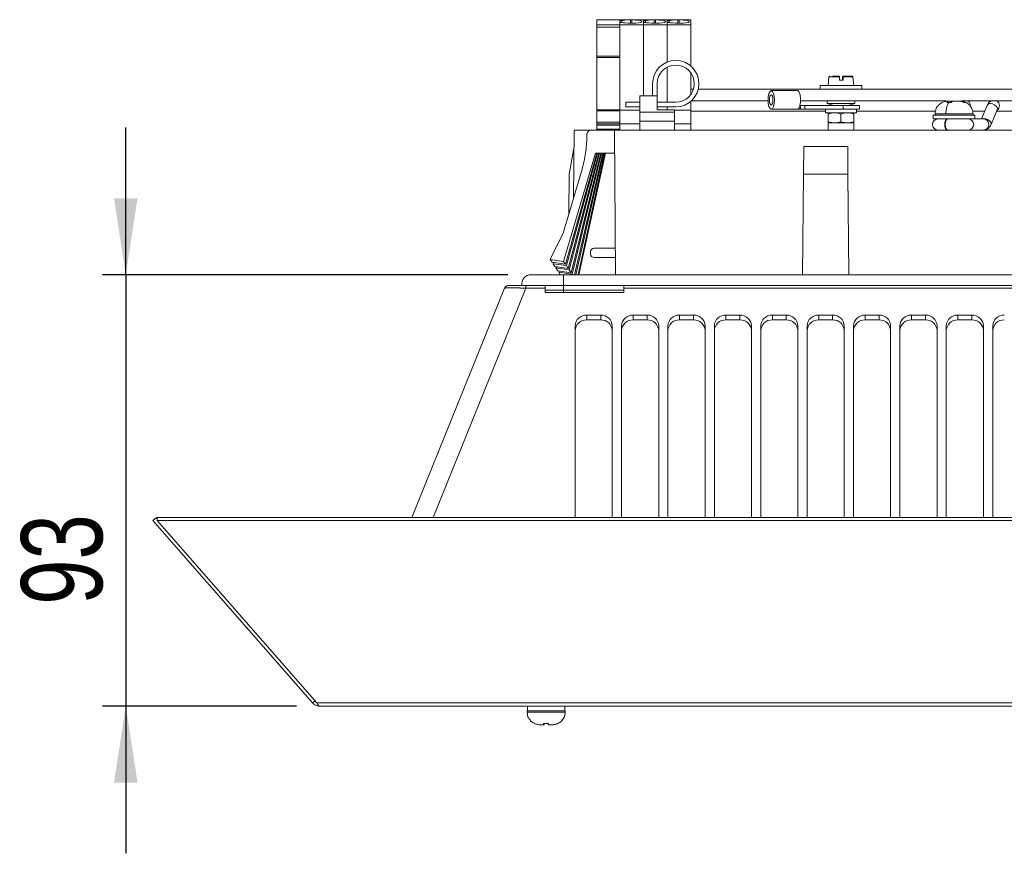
# Model space of a CAD drawing. Header units: millimetres. Extents: x 27 to 1405, y 76 to 1009.
# Tile 1 of 34: x 27 to 239, y 76 to 255. Entities that reach past the tile are written whole.
import ezdxf

# ---------------------------------------------------------------- set-up
doc = ezdxf.new("R2010")
doc.units = ezdxf.units.MM
doc.header["$LTSCALE"] = 5
doc.header["$PDSIZE"] = -1
doc.layers.add('AA', color=7, linetype='Continuous')
doc.styles.add('SLDTEXTSTYLE1', font='TXT', dxfattribs={"width": 0.75})
doc.dimstyles.new('SLDDIMSTYLE3', dxfattribs={"dimtxt": 17.5, "dimasz": 16.51, "dimexe": 0, "dimexo": 0.0625, "dimgap": 4.375, "dimtad": 1, "dimrnd": 1e-09, "dimzin": 12, "dimdsep": 46, "dimtxsty": 'SLDTEXTSTYLE1', "dimsah": 1, "dimcen": 0.09, "dimadec": 0, "dimazin": 3, "dimtfac": 1, "dimtmove": 0, "dimatfit": 0, "dimfxl": 1, "dimfrac": 2, "dimtolj": 1, "dimtzin": 12, "dimarcsym": 0})

# ---------------------------------------------------------------- blocks, each defined once
blk = doc.blocks.new('*D33')
at = {"layer": 'AA', "color": 7}
for p, q in [((49.56, 200.49), (49.56, 232.24)), ((131.93, 200.49), (44.56, 200.49)), ((49.56, 200.49), (49.56, 107.49)), ((86.33, 107.49), (44.56, 107.49)), ((49.56, 107.49), (49.56, 75.74))]:
    blk.add_line(p, q, dxfattribs=at)
for points in [[(49.56, 200.49), (52.1, 217), (47.02, 217)], [(49.56, 107.49), (47.02, 90.98), (52.1, 90.98)]]:
    blk.add_solid(points, dxfattribs=at)
at = {"layer": 'AA', "color": 7, "insert": (27.01, 129.33, 0.1), "char_height": 17.5, "attachment_point": 1, "rotation": 90, "style": 'SLDTEXTSTYLE1'}
blk.add_mtext('93', dxfattribs=at)

msp = doc.modelspace()

# ---------------------------------------------------------------- linework, layer by layer
at = {"color": 7, "linetype": 'Continuous', "lineweight": 15}
for p, q in [((156.075, 255.49), (151.075, 255.49)), ((151.075, 255.49), (151.075, 255.482)), ((151.075, 255.482), (156.075, 255.482)), ((151.075, 255.482), (151.075, 254.391)), ((156.075, 255.49), (161.175, 255.49)), ((156.075, 255.49), (156.075, 255.276)), ((156.075, 255.482), (156.075, 254.391)), ((156.075, 255.276), (156.455, 255.276)), ((156.455, 254.896), (156.075, 254.896)), ((156.075, 254.896), (156.075, 254.363)), ((156.455, 254.896), (156.455, 255.276)), ((158.375, 255.434), (158.675, 255.434)), ((158.375, 254.738), (158.675, 254.738)), ((160.775, 255.004), (160.775, 255.168)), ((161.175, 255.49), (166.275, 255.49)), ((161.175, 255.49), (161.175, 255.276)), ((161.175, 254.363), (161.175, 255.49)), ((161.175, 255.276), (161.555, 255.276)), ((161.555, 254.896), (161.175, 254.896)), ((161.175, 254.896), (161.175, 254.363)), ((161.555, 254.896), (161.555, 255.276)), ((163.475, 255.434), (163.775, 255.434)), ((163.475, 254.738), (163.775, 254.738)), ((165.875, 255.004), (165.875, 255.168)), ((166.275, 254.363), (166.275, 255.49)), ((166.275, 255.49), (166.275, 255.276)), ((166.275, 255.49), (171.375, 255.49)), ((166.275, 255.276), (166.655, 255.276)), ((166.275, 254.896), (166.275, 254.363)), ((166.655, 254.896), (166.275, 254.896)), ((166.655, 254.896), (166.655, 255.276)), ((168.575, 255.434), (168.875, 255.434)), ((168.575, 254.738), (168.875, 254.738)), ((170.975, 255.004), (170.975, 255.168)), ((171.375, 254.363), (171.375, 255.49)), ((151.075, 254.391), (151.075, 253.893)), ((156.075, 254.391), (151.075, 254.391)), ((151.075, 253.893), (156.075, 253.893)), ((151.075, 253.893), (151.075, 247.593)), ((156.075, 254.363), (161.175, 254.363)), ((156.075, 254.363), (156.075, 235.945)), ((161.175, 254.363), (166.275, 254.363)), ((161.175, 254.363), (161.175, 239.064)), ((166.275, 246.344), (166.275, 254.363)), ((166.275, 254.363), (171.375, 254.363)), ((171.375, 245.47), (171.375, 254.363)), ((156.075, 247.593), (151.075, 247.593)), ((151.075, 247.593), (151.075, 247.343)), ((151.075, 247.343), (156.075, 247.343)), ((151.075, 247.343), (151.075, 236.056)), ((156.075, 247.343), (156.075, 236.056)), ((166.275, 237.69), (166.275, 245.248)), ((171.375, 239.39), (171.375, 243.99)), ((201.135, 243.198), (200.968, 241.289)), ((203.38, 242.439), (204.18, 242.439)), ((204.056, 242.439), (204.057, 243.198)), ((204.178, 243.198), (204.18, 242.439)), ((206.468, 241.289), (206.301, 243.198)), ((163.103, 241.69), (163.103, 239.064)), ((164.103, 239.064), (164.103, 241.69)), ((171.918, 240.489), (171.375, 240.489)), ((425.425, 240.489), (172.956, 240.489)), ((194.324, 240.189), (188.688, 240.189)), ((199.218, 241.289), (199.218, 240.489)), ((208.218, 241.289), (199.218, 241.289)), ((208.218, 240.489), (208.218, 241.289)), ((164.103, 239.064), (160.353, 239.064)), ((160.353, 235.564), (160.353, 239.064)), ((164.103, 239.064), (164.103, 236.064)), ((171.375, 235.945), (171.375, 237.91)), ((171.465, 237.989), (188.006, 237.989)), ((195.007, 237.989), (226.41, 237.989)), ((200.718, 237.989), (200.718, 237.389)), ((206.718, 237.389), (206.718, 237.989)), ((227.412, 237.94), (227.142, 237.94)), ((227.412, 237.94), (227.412, 237.621)), ((227.846, 237.94), (227.412, 237.94)), ((227.846, 237.94), (227.846, 237.902)), ((228.117, 237.94), (227.846, 237.94)), ((229.339, 237.94), (228.766, 237.94)), ((230.752, 237.989), (236.003, 237.989)), ((237.05, 237.989), (411.022, 237.989)), ((156.075, 236.056), (151.075, 236.056)), ((151.075, 236.056), (151.075, 235.845)), ((151.075, 235.845), (156.075, 235.845)), ((151.075, 235.845), (151.075, 233.389)), ((156.075, 235.945), (160.353, 235.945)), ((156.075, 235.85), (156.075, 235.945)), ((156.075, 235.845), (156.075, 233.389)), ((157.353, 236.69), (157.353, 237.69)), ((160.353, 237.69), (157.353, 237.69)), ((157.353, 236.69), (160.353, 236.69)), ((164.103, 237.69), (168.103, 237.69)), ((168.103, 236.69), (164.103, 236.69)), ((167.853, 236.064), (164.103, 236.064)), ((166.275, 236.064), (166.275, 236.69)), ((167.853, 236.064), (167.853, 235.564)), ((167.853, 235.945), (171.375, 235.945)), ((171.375, 233), (171.375, 235.945)), ((171.375, 235.78), (200.368, 235.78)), ((188.688, 236.189), (194.324, 236.189)), ((194.324, 236.189), (195.01, 236.189)), ((195.01, 236.989), (194.873, 236.989)), ((195.01, 236.189), (195.01, 236.989)), ((195.01, 236.989), (195.949, 236.989)), ((195.949, 236.189), (195.01, 236.189)), ((195.949, 236.189), (195.949, 236.989)), ((195.949, 236.989), (204.196, 236.989)), ((204.196, 236.189), (195.949, 236.189)), ((200.368, 236.189), (200.368, 235.389)), ((200.718, 237.389), (202.168, 236.989)), ((203.718, 237.389), (200.718, 237.389)), ((206.718, 237.389), (203.718, 237.389)), ((204.196, 236.989), (204.196, 236.189)), ((204.196, 236.989), (207.718, 236.989)), ((204.196, 236.189), (207.718, 236.189)), ((205.268, 236.989), (206.718, 237.389)), ((207.068, 236.189), (207.068, 235.389)), ((207.068, 235.78), (224.091, 235.78)), ((207.718, 236.189), (207.718, 236.989)), ((232.104, 235.78), (234.689, 235.78)), ((235.208, 237.008), (233.975, 234.09)), ((236.061, 232.862), (237.418, 236.074)), ((237.294, 235.78), (289.749, 235.78)), ((167.853, 235.564), (160.353, 235.564)), ((160.353, 233.585), (160.353, 235.564)), ((160.353, 233.585), (167.853, 233.585)), ((160.353, 233.585), (160.353, 231.69)), ((167.853, 233.585), (167.853, 235.564)), ((167.853, 231.69), (167.853, 233.585)), ((200.368, 235.389), (207.068, 235.389)), ((200.968, 233.485), (200.968, 235.144)), ((203.718, 235.144), (203.718, 233.485)), ((206.468, 233.485), (206.468, 235.144)), ((223.589, 234.89), (223.589, 234.09)), ((232.589, 234.89), (223.589, 234.89)), ((223.589, 234.09), (232.589, 234.09)), ((223.989, 235.19), (223.989, 234.89)), ((232.189, 234.89), (232.189, 235.19)), ((232.589, 234.09), (232.589, 234.89)), ((234.508, 234.09), (232.589, 234.09)), ((146.218, 231.69), (146.09, 217.085)), ((146.218, 231.69), (149.93, 231.69)), ((149.93, 231.69), (154.882, 231.69)), ((156.075, 233.389), (151.075, 233.389)), ((151.075, 232.998), (151.075, 233.389)), ((156.075, 233.001), (151.075, 233.001)), ((151.075, 233.001), (151.075, 232.78)), ((151.075, 232.78), (156.075, 232.78)), ((151.075, 231.911), (151.075, 232.78)), ((156.075, 231.911), (151.075, 231.911)), ((151.075, 231.911), (151.075, 231.69)), ((154.882, 231.69), (425.969, 231.69)), ((155.154, 200.49), (154.882, 231.69)), ((156.075, 233.389), (156.075, 233.001)), ((156.075, 233), (156.075, 233.001)), ((160.353, 233), (156.075, 233)), ((156.075, 231.69), (156.075, 233)), ((156.075, 232.78), (156.075, 231.911)), ((171.375, 233), (167.853, 233)), ((171.375, 231.69), (171.375, 233)), ((200.968, 233.239), (200.968, 231.69)), ((202.343, 233.239), (200.968, 233.239)), ((205.093, 233.239), (202.343, 233.239)), ((206.468, 233.239), (205.093, 233.239)), ((206.468, 231.69), (206.468, 233.239)), ((148.925, 230.294), (148.925, 230.69)), ((146.187, 228.174), (145.135, 222.208)), ((195.635, 222.208), (195.687, 228.174)), ((195.687, 228.174), (205.164, 228.174)), ((205.164, 228.174), (205.216, 222.208)), ((143.919, 203.372), (150.802, 226.69)), ((144.328, 202.761), (151.086, 226.69)), ((151.228, 226.69), (144.533, 202.455)), ((144.942, 201.844), (151.512, 226.69)), ((151.654, 226.69), (145.146, 201.538)), ((145.555, 200.927), (151.938, 226.69)), ((152.08, 226.69), (145.759, 200.621)), ((146.28, 200.49), (152.364, 226.69)), ((152.505, 226.69), (146.551, 200.49)), ((147.052, 200.49), (152.771, 226.69)), ((147.241, 200.49), (152.96, 226.69)), ((150.802, 226.69), (154.925, 226.69)), ((147.906, 223.238), (143.836, 209.448)), ((145.135, 222.208), (145.06, 213.594)), ((195.445, 200.49), (195.635, 222.208)), ((195.635, 222.208), (205.216, 222.208)), ((205.216, 222.208), (205.405, 200.49)), ((143.836, 209.448), (141.05, 203.791)), ((155.104, 206.19), (150.525, 206.19)), ((141.05, 203.791), (143.919, 203.372)), ((141.05, 203.791), (141.459, 203.18)), ((149.725, 205.39), (149.725, 204.99)), ((150.525, 204.19), (155.122, 204.19)), ((141.459, 203.18), (144.328, 202.761)), ((141.663, 202.874), (141.787, 203.132)), ((144.533, 202.455), (141.663, 202.874)), ((142.072, 202.263), (141.663, 202.874)), ((142.072, 202.263), (144.942, 201.844)), ((142.277, 201.957), (142.398, 202.215)), ((145.146, 201.538), (142.277, 201.957)), ((142.685, 201.346), (142.277, 201.957)), ((143.919, 203.372), (144.328, 202.761)), ((144.942, 201.844), (144.533, 202.455)), ((143.925, 200.49), (136.925, 200.49)), ((142.685, 201.346), (145.555, 200.927)), ((142.89, 201.041), (143.009, 201.299)), ((145.759, 200.621), (142.89, 201.041)), ((143.299, 200.429), (142.89, 201.041)), ((436.925, 200.49), (143.925, 200.49)), ((145.555, 200.927), (145.146, 201.538)), ((145.847, 200.49), (145.759, 200.621)), ((131.173, 197.565), (111.207, 148.149)), ((135.809, 198.19), (134.925, 198.19)), ((139.925, 198.19), (135.809, 198.19)), ((135.809, 198.19), (135.809, 197.565)), ((139.925, 197.565), (135.809, 197.565)), ((143.925, 198.19), (139.925, 198.19)), ((139.925, 197.565), (139.925, 198.19)), ((139.925, 196.69), (139.925, 197.565)), ((143.925, 198.19), (156.925, 198.19)), ((143.925, 197.19), (143.925, 198.19)), ((423.925, 198.19), (156.925, 198.19)), ((156.925, 198.19), (156.925, 197.565)), ((156.925, 197.565), (156.925, 196.69)), ((423.925, 197.565), (156.925, 197.565)), ((139.925, 196.69), (156.925, 196.69)), ((143.925, 197.19), (143.925, 196.69)), ((148.925, 191.803), (151.925, 191.803)), ((148.925, 190.754), (148.925, 191.803)), ((151.925, 191.803), (151.925, 190.754)), ((158.925, 191.803), (161.925, 191.803)), ((158.925, 190.754), (158.925, 191.803)), ((161.925, 191.803), (161.925, 190.754)), ((168.925, 191.803), (171.925, 191.803)), ((168.925, 190.754), (168.925, 191.803)), ((171.925, 191.803), (171.925, 190.754)), ((178.925, 191.803), (181.925, 191.803)), ((178.925, 190.754), (178.925, 191.803)), ((181.925, 191.803), (181.925, 190.754)), ((188.925, 191.803), (191.925, 191.803)), ((188.925, 190.754), (188.925, 191.803)), ((191.925, 191.803), (191.925, 190.754)), ((198.925, 191.803), (201.925, 191.803)), ((198.925, 190.754), (198.925, 191.803)), ((201.925, 191.803), (201.925, 190.754)), ((208.925, 191.803), (211.925, 191.803)), ((208.925, 190.754), (208.925, 191.803)), ((211.925, 191.803), (211.925, 190.754)), ((218.925, 191.803), (221.925, 191.803)), ((218.925, 190.754), (218.925, 191.803)), ((221.925, 191.803), (221.925, 190.754)), ((228.925, 191.803), (231.925, 191.803)), ((228.925, 190.754), (228.925, 191.803)), ((231.925, 191.803), (231.925, 190.754)), ((146.425, 148.149), (146.425, 189.485)), ((148.925, 190.754), (151.925, 190.754)), ((154.425, 189.485), (154.425, 148.149)), ((156.425, 148.149), (156.425, 189.485)), ((158.925, 190.754), (161.925, 190.754)), ((164.425, 189.485), (164.425, 148.149)), ((166.425, 148.149), (166.425, 189.485)), ((168.925, 190.754), (171.925, 190.754)), ((174.425, 189.485), (174.425, 148.149)), ((176.425, 148.149), (176.425, 189.485)), ((178.925, 190.754), (181.925, 190.754)), ((184.425, 189.485), (184.425, 148.149)), ((186.425, 148.149), (186.425, 189.485)), ((188.925, 190.754), (191.925, 190.754)), ((194.425, 189.485), (194.425, 148.149)), ((196.425, 148.149), (196.425, 189.485)), ((198.925, 190.754), (201.925, 190.754)), ((204.425, 189.485), (204.425, 148.149)), ((206.425, 148.149), (206.425, 189.485)), ((208.925, 190.754), (211.925, 190.754)), ((214.425, 189.485), (214.425, 148.149)), ((216.425, 148.149), (216.425, 189.485)), ((218.925, 190.754), (221.925, 190.754)), ((224.425, 189.485), (224.425, 148.149)), ((226.425, 148.149), (226.425, 189.485)), ((228.925, 190.754), (231.925, 190.754)), ((234.425, 189.485), (234.425, 148.149)), ((236.425, 148.149), (236.425, 189.485)), ((55.425, 147.49), (56.178, 148.149)), ((55.425, 147.49), (89.828, 108.173)), ((56.355, 147.947), (56.178, 148.149)), ((524.496, 148.149), (56.355, 148.149)), ((56.355, 147.49), (56.355, 148.149)), ((56.355, 147.49), (524.496, 147.49)), ((90.757, 108.173), (56.355, 147.49)), ((89.828, 108.173), (90.354, 108.634)), ((490.094, 108.173), (90.757, 108.173)), ((91.333, 107.49), (489.518, 107.49)), ((136.075, 106.49), (136.075, 106.19)), ((136.075, 106.49), (144.275, 106.49)), ((136.175, 107.49), (136.175, 106.49)), ((144.175, 106.49), (144.175, 107.49)), ((144.275, 106.19), (144.275, 106.49)), ((139.635, 103.44), (139.653, 103.44)), ((139.653, 103.44), (139.653, 103.76)), ((139.682, 103.44), (139.682, 103.758))]:
    msp.add_line(p, q, dxfattribs=at)
at = {"color": 8, "linetype": 'Continuous', "lineweight": 15}
for p, q in [((158.375, 255.434), (158.375, 254.738)), ((158.675, 254.738), (158.675, 255.434)), ((163.475, 255.434), (163.475, 254.738)), ((163.775, 254.738), (163.775, 255.434)), ((168.575, 255.434), (168.575, 254.738)), ((168.875, 254.738), (168.875, 255.434)), ((203.378, 243.198), (201.135, 243.198)), ((206.301, 243.198), (204.178, 243.198)), ((226.339, 235.19), (223.989, 235.19)), ((232.189, 235.19), (226.339, 235.19)), ((143.925, 200.49), (143.925, 198.19)), ((135.809, 197.565), (115.843, 148.149)), ((143.925, 197.19), (139.925, 197.19)), ((156.925, 197.19), (143.925, 197.19)), ((136.075, 106.19), (144.274, 106.19)), ((144.274, 106.19), (144.275, 106.19))]:
    msp.add_line(p, q, dxfattribs=at)
at = {"color": 7, "linetype": 'Continuous', "lineweight": 15, "flags": 128}
for points in [[(203.38, 242.439), (203.379, 242.629), (203.379, 242.819), (203.379, 243.008), (203.378, 243.198)], [(188.002, 238.189), (188.054, 238.955), (188.203, 239.603), (188.426, 240.037), (188.688, 240.189), (188.95, 240.037), (189.173, 239.603), (189.322, 238.955), (189.374, 238.189), (189.322, 237.424), (189.173, 236.775), (188.95, 236.341), (188.688, 236.189), (188.426, 236.341), (188.203, 236.775), (188.054, 237.424), (188.002, 238.189)], [(194.873, 236.989), (194.99, 237.712), (195.001, 238.511), (194.904, 239.259), (194.714, 239.835), (194.461, 240.149), (194.324, 240.189)], [(188.311, 238.189), (188.339, 238.61), (188.421, 238.967), (188.544, 239.205), (188.688, 239.289), (188.832, 239.205), (188.955, 238.967), (189.037, 238.61), (189.065, 238.189), (189.037, 237.768), (188.955, 237.411), (188.832, 237.173), (188.688, 237.089), (188.544, 237.173), (188.421, 237.411), (188.339, 237.768), (188.311, 238.189)], [(194.873, 236.989), (194.822, 236.812), (194.764, 236.654), (194.7, 236.516), (194.631, 236.4), (194.558, 236.309), (194.482, 236.243), (194.403, 236.203), (194.324, 236.189)]]:
    msp.add_lwpolyline(points, dxfattribs=at)
at = {"color": 8, "linetype": 'Continuous', "lineweight": 15, "flags": 128}
for points in [[(235.954, 237.389), (236.398, 237.325), (236.829, 237.141), (237.181, 236.866), (237.401, 236.541), (237.455, 236.216), (237.418, 236.074)], [(226.1, 232.89), (226.138, 233.349), (226.248, 233.739), (226.413, 233.999), (226.607, 234.09)], [(226.698, 234.09), (226.504, 233.999), (226.339, 233.739), (226.229, 233.349), (226.19, 232.89)], [(234.152, 234.09), (234.518, 234.176), (234.956, 234.135), (235.394, 233.972), (235.766, 233.712), (236.014, 233.392), (236.101, 233.064), (236.062, 232.865)], [(226.607, 231.69), (226.413, 231.782), (226.248, 232.042), (226.138, 232.431), (226.1, 232.89)], [(226.19, 232.89), (226.229, 232.431), (226.339, 232.042), (226.504, 231.782), (226.698, 231.69)]]:
    msp.add_lwpolyline(points, dxfattribs=at)
at = {"color": 7, "linetype": 'Continuous', "lineweight": 15}
for centre, radius, start, end in [((168.103, 241.69), 5, 270, 180), ((168.103, 241.69), 4, 270, 180), ((201.234, 243.189), 0.1, 90, 175), ((206.201, 243.189), 0.1, 5, 90), ((224.644, 232.89), 1.2, 90, 270), ((150.525, 205.39), 0.8, 90, 180), ((150.525, 204.99), 0.8, 180, 270), ((136.925, 198.471), 2.02, 90, 187.98183), ((132.1, 197.19), 1, 130.80108, 158), ((132.1, 197.19), 1, 90, 110.98873), ((148.838, 189.391), 2.414, 87.91798, 177.75439), ((152.013, 189.391), 2.414, 2.24561, 92.08202), ((158.838, 189.391), 2.414, 87.91798, 177.75439), ((162.013, 189.391), 2.414, 2.24561, 92.08202), ((168.838, 189.391), 2.414, 87.91798, 177.75439), ((172.013, 189.391), 2.414, 2.24561, 92.08202), ((178.838, 189.391), 2.414, 87.91798, 177.75439), ((182.013, 189.391), 2.414, 2.24561, 92.08202), ((188.838, 189.391), 2.414, 87.91798, 177.75439), ((192.013, 189.391), 2.414, 2.24561, 92.08202), ((198.838, 189.391), 2.414, 87.91798, 177.75439), ((202.013, 189.391), 2.414, 2.24561, 92.08202), ((208.838, 189.391), 2.414, 87.91798, 177.75439), ((212.013, 189.391), 2.414, 2.24561, 92.08202), ((218.838, 189.391), 2.414, 87.91798, 177.75439), ((222.013, 189.391), 2.414, 2.24561, 92.08202), ((228.838, 189.391), 2.414, 87.91798, 177.75439), ((232.013, 189.391), 2.414, 2.24561, 92.08202), ((238.838, 189.391), 2.414, 87.91798, 177.75439), ((148.838, 188.342), 2.414, 87.91798, 177.75439), ((152.013, 188.342), 2.414, 2.24561, 92.08202), ((158.838, 188.342), 2.414, 87.91798, 177.75439), ((162.013, 188.342), 2.414, 2.24561, 92.08202), ((168.838, 188.342), 2.414, 87.91798, 177.75439), ((172.013, 188.342), 2.414, 2.24561, 92.08202), ((178.838, 188.342), 2.414, 87.91798, 177.75439), ((182.013, 188.342), 2.414, 2.24561, 92.08202), ((188.838, 188.342), 2.414, 87.91798, 177.75439), ((192.013, 188.342), 2.414, 2.24561, 92.08202), ((198.838, 188.342), 2.414, 87.91798, 177.75439), ((202.013, 188.342), 2.414, 2.24561, 92.08202), ((208.838, 188.342), 2.414, 87.91798, 177.75439), ((212.013, 188.342), 2.414, 2.24561, 92.08202), ((218.838, 188.342), 2.414, 87.91798, 177.75439), ((222.013, 188.342), 2.414, 2.24561, 92.08202), ((228.838, 188.342), 2.414, 87.91798, 177.75439), ((232.013, 188.342), 2.414, 2.24561, 92.08202), ((238.838, 188.342), 2.414, 87.91798, 177.75439)]:
    msp.add_arc(centre, radius, start, end, dxfattribs=at)
at = {"color": 8, "linetype": 'Continuous', "lineweight": 15}
for centre, radius, start, end in [((230.357, 236.994), 1.24, 353.78901, 53.38542), ((236.602, 236.98), 1.256, 308.6375, 53.46449), ((235.857, 236.658), 0.738, 82.41644, 151.69408), ((231.121, 232.89), 1.204, 274.53378, 85.46622), ((234.412, 232.89), 1.204, 274.53378, 85.46622)]:
    msp.add_arc(centre, radius, start, end, dxfattribs=at)
at = {"color": 7, "linetype": 'Continuous', "lineweight": 15}
for centre, major_axis, ratio, start_param, end_param in [((158.375, 255.168), (2.1, 0), 0.1266493, 1.5707963, 2.7248742), ((158.375, 255.004), (2.1, 0), 0.1266493, 3.5583111, 4.712389), ((158.675, 255.168), (2.1, 0), 0.1266493, 0, 1.5707963), ((158.675, 255.004), (2.1, 0), 0.1266493, 4.712389, 6.2831853), ((163.475, 255.168), (2.1, 0), 0.1266493, 1.5707963, 2.7248742), ((163.475, 255.004), (2.1, 0), 0.1266493, 3.5583111, 4.712389), ((163.775, 255.168), (2.1, 0), 0.1266493, 0, 1.5707963), ((163.775, 255.004), (2.1, 0), 0.1266493, 4.712389, 6.2831853), ((168.575, 255.168), (2.1, 0), 0.1266493, 1.5707963, 2.7248742), ((168.575, 255.004), (2.1, 0), 0.1266493, 3.5583111, 4.712389), ((168.875, 255.168), (2.1, 0), 0.1266493, 0, 1.5707963), ((168.875, 255.004), (2.1, 0), 0.1266493, 4.712389, 6.2831853), ((149.93, 230.69), (1.004, 0), 0.9955529, 1.5707963, 3.1415927)]:
    msp.add_ellipse(centre, major_axis=major_axis, ratio=ratio, start_param=start_param, end_param=end_param, dxfattribs=at)
for points, knots in [([(203.376, 243.289), (203.097, 243.289), (202.525, 243.289), (202.095, 243.289), (201.874, 243.289)], [0, 0, 0, 0, 0.4876687, 1, 1, 1, 1]), ([(203.378, 243.198), (203.378, 243.209), (203.378, 243.22), (203.378, 243.23), (203.378, 243.24), (203.378, 243.25), (203.378, 243.258), (203.377, 243.266), (203.377, 243.273), (203.377, 243.278), (203.377, 243.283), (203.376, 243.287), (203.376, 243.288), (203.376, 243.289), (203.376, 243.289), (203.376, 243.289)], [0, 0, 0, 0, 0.00003332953, 0.00003332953, 0.00003332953, 0.00006664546, 0.00006664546, 0.00006664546, 0.00010017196, 0.00010017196, 0.00010017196, 0.00013410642, 0.00013410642, 0.00013410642, 0.00014853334, 0.00014853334, 0.00014853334, 0.00014853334]), ([(204.057, 243.198), (204.057, 243.209), (204.057, 243.22), (204.058, 243.23), (204.058, 243.24), (204.058, 243.25), (204.058, 243.258), (204.058, 243.266), (204.058, 243.273), (204.059, 243.278), (204.059, 243.283), (204.059, 243.287), (204.059, 243.288), (204.06, 243.289), (204.06, 243.289), (204.06, 243.289)], [0, 0, 0, 0, 0.00003332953, 0.00003332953, 0.00003332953, 0.00006664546, 0.00006664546, 0.00006664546, 0.00010017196, 0.00010017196, 0.00010017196, 0.00013410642, 0.00013410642, 0.00013410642, 0.00014853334, 0.00014853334, 0.00014853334, 0.00014853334]), ([(204.176, 243.289), (204.176, 243.289), (204.176, 243.287), (204.176, 243.283), (204.177, 243.28), (204.177, 243.274), (204.177, 243.267), (204.177, 243.26), (204.177, 243.251), (204.178, 243.241), (204.178, 243.232), (204.178, 243.221), (204.178, 243.21), (204.178, 243.206), (204.178, 243.202), (204.178, 243.198)], [0, 0, 0, 0, 0.0000343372, 0.0000343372, 0.0000343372, 0.00006868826, 0.00006868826, 0.00006868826, 0.00010281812, 0.00010281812, 0.00010281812, 0.00013652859, 0.00013652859, 0.00013652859, 0.00014855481, 0.00014855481, 0.00014855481, 0.00014855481]), ([(205.494, 243.289), (205.52, 243.289), (205.786, 243.289), (206.067, 243.289), (206.252, 243.289), (206.12, 243.289), (205.69, 243.289), (205.01, 243.289), (204.448, 243.289), (204.176, 243.289)], [0, 0, 0, 0, 0.0183213, 0.1871167, 0.3455475, 0.5039784, 0.6727738, 0.8415692, 1, 1, 1, 1]), ([(226.839, 237.94), (226.436, 237.892), (225.602, 237.793), (224.645, 237.054), (224.083, 236.126), (224.02, 235.493), (223.989, 235.19)], [0, 0, 0, 0, 0.2746291, 0.5681489, 0.793313, 1, 1, 1, 1]), ([(227.142, 237.94), (227.038, 237.94), (226.936, 237.915), (226.736, 237.808), (226.637, 237.726), (226.545, 237.616)], [0, 0, 0, 0, 0.5, 0.5, 1, 1, 1, 1]), ([(227.142, 237.94), (227.04, 237.94), (226.936, 237.94), (226.912, 237.94), (226.912, 237.94)], [0, 0, 0, 0, 0.9890953, 1, 1, 1, 1]), ([(228.062, 237.94), (227.958, 237.94), (227.856, 237.915), (227.656, 237.808), (227.557, 237.726), (227.464, 237.616)], [0, 0, 0, 0, 0.5, 0.5, 1, 1, 1, 1]), ([(228.905, 237.94), (228.773, 237.94), (228.624, 237.94), (228.332, 237.94), (228.19, 237.94), (228.062, 237.94)], [0, 0, 0, 0, 0.5, 0.5, 1, 1, 1, 1]), ([(228.905, 237.94), (229.125, 237.94), (229.341, 237.915), (229.765, 237.808), (229.975, 237.726), (230.171, 237.616)], [0, 0, 0, 0, 0.5, 0.5, 1, 1, 1, 1]), ([(232.189, 235.19), (232.168, 235.445), (232.123, 235.975), (231.755, 236.724), (231.14, 237.385), (230.3, 237.851), (229.652, 237.911), (229.339, 237.94)], [0, 0, 0, 0, 0.1737608, 0.3618614, 0.5578895, 0.7867503, 1, 1, 1, 1]), ([(230.605, 237.616), (230.408, 237.726), (230.204, 237.807), (229.78, 237.914), (229.559, 237.94), (229.339, 237.94)], [0, 0, 0, 0, 0.5, 0.5, 1, 1, 1, 1]), ([(230.774, 237.99), (230.774, 237.99), (230.759, 237.989), (230.721, 237.989), (230.66, 237.991), (230.591, 237.997), (230.515, 238.004), (230.434, 238.012), (230.347, 238.02), (230.256, 238.026), (230.183, 238.029), (230.11, 238.029), (230.036, 238.028), (229.952, 238.022), (229.88, 238.013), (229.826, 238.003), (229.791, 237.993), (229.784, 237.991), (229.781, 237.99)], [0, 0, 0, 0, 0.0000338, 0.0540447, 0.109499, 0.1659988, 0.2238483, 0.2864214, 0.350393, 0.4219555, 0.4951717, 0.5231199, 0.6040594, 0.6872389, 0.7682162, 0.8519266, 0.9263523, 1, 1, 1, 1]), ([(236.055, 237.961), (235.952, 237.911), (235.645, 237.761), (235.385, 237.397), (235.256, 237.098), (235.215, 237.003)], [0, 0, 0, 0, 0.254468, 0.7613166, 1, 1, 1, 1]), ([(236.038, 237.991), (236.038, 237.991), (236.038, 237.991), (236.092, 238.005), (236.195, 238.021), (236.305, 238.028), (236.439, 238.03), (236.593, 238.024), (236.809, 238.002), (236.985, 237.987), (237.089, 237.988), (237.113, 238), (237.117, 238.002)], [0, 0, 0, 0, 0.0609395, 0.1631282, 0.276237, 0.4056296, 0.4306777, 0.577265, 0.7242404, 0.8596201, 0.9748834, 1, 1, 1, 1]), ([(227.004, 237.641), (226.903, 237.525), (226.807, 237.374), (226.638, 237.014), (226.565, 236.806), (226.449, 236.361), (226.407, 236.124), (226.352, 235.65), (226.339, 235.414), (226.339, 235.19)], [0, 0, 0, 0, 0.25, 0.25, 0.5, 0.5, 0.75, 0.75, 1, 1, 1, 1]), ([(237.418, 236.071), (237.419, 236.075), (237.425, 236.091), (237.425, 236.089), (237.425, 236.087)], [0, 0, 0, 0, 0.2747139, 1, 1, 1, 1]), ([(234.51, 231.714), (234.655, 231.718), (235.025, 231.726), (235.544, 232.057), (235.886, 232.47), (236.013, 232.771), (236.054, 232.868)], [0, 0, 0, 0, 0.202938, 0.5206453, 0.8466288, 1, 1, 1, 1]), ([(148.925, 230.294), (148.925, 229.101), (148.84, 227.913), (148.499, 225.551), (148.244, 224.383), (147.906, 223.238)], [0, 0, 0, 0, 0.5, 0.5, 1, 1, 1, 1]), ([(135.809, 197.565), (135.732, 197.57), (135.578, 197.579), (135.351, 197.592), (135.127, 197.605), (134.907, 197.616), (134.693, 197.627), (134.483, 197.636), (134.279, 197.645), (133.854, 197.662), (133.24, 197.681), (132.521, 197.689), (131.933, 197.681), (131.578, 197.66), (131.378, 197.637), (131.27, 197.616), (131.196, 197.593), (131.181, 197.574), (131.173, 197.565)], [0, 0, 0, 0, 0.0319597, 0.063517, 0.0946791, 0.1254531, 0.1558468, 0.185868, 0.215525, 0.2448263, 0.373594, 0.500031, 0.6264618, 0.7552356, 0.8141766, 0.8745755, 0.9364966, 1, 1, 1, 1]), ([(131.814, 198.148), (131.746, 198.123), (131.609, 198.071), (131.391, 197.901), (131.324, 197.73), (131.28, 197.617)], [0, 0, 0, 0, 0.2503355, 0.502869, 1, 1, 1, 1]), ([(132.1, 198.19), (132.1, 198.19), (132.193, 198.19), (132.553, 198.19), (132.819, 198.19), (133.494, 198.19), (133.901, 198.19), (134.804, 198.19), (135.3, 198.19), (135.809, 198.19)], [0, 0, 0, 0, 0.25, 0.25, 0.5, 0.5, 0.75, 0.75, 1, 1, 1, 1]), ([(91.333, 107.49), (91.03, 107.49), (90.729, 107.562), (90.21, 107.81), (89.993, 107.984), (89.828, 108.173)], [0, 0, 0, 0, 0.5, 0.5, 1, 1, 1, 1]), ([(90.757, 108.173), (90.82, 107.984), (90.903, 107.81), (91.102, 107.562), (91.217, 107.49), (91.333, 107.49)], [0, 0, 0, 0, 0.5, 0.5, 1, 1, 1, 1]), ([(136.075, 106.19), (136.1, 105.939), (136.152, 105.415), (136.359, 104.879), (136.559, 104.666), (136.571, 104.654)], [0, 0, 0, 0, 0.4649703, 0.9683129, 1, 1, 1, 1]), ([(143.702, 104.573), (143.865, 104.807), (144.201, 105.294), (144.25, 105.884), (144.275, 106.19)], [0, 0, 0, 0, 0.4818694, 1, 1, 1, 1]), ([(136.571, 104.654), (136.739, 104.437), (137.032, 104.057), (137.466, 103.861), (137.652, 103.777)], [0, 0, 0, 0, 0.5718399, 1, 1, 1, 1]), ([(142.716, 103.739), (142.982, 103.887), (143.37, 104.103), (143.613, 104.466), (143.69, 104.58)], [0, 0, 0, 0, 0.6858856, 1, 1, 1, 1]), ([(143.544, 104.384), (143.575, 104.403), (143.648, 104.448), (143.683, 104.528), (143.702, 104.573)], [0, 0, 0, 0, 0.4270985, 1, 1, 1, 1]), ([(139.02, 103.44), (138.776, 103.44), (138.537, 103.466), (138.069, 103.572), (137.837, 103.655), (137.62, 103.764)], [0, 0, 0, 0, 0.5, 0.5, 1, 1, 1, 1]), ([(139.02, 103.44), (139.068, 103.44), (139.141, 103.44), (139.345, 103.44), (139.478, 103.44), (139.635, 103.44)], [0, 0, 0, 0, 0.5, 0.5, 1, 1, 1, 1]), ([(139.595, 103.764), (139.602, 103.654), (139.608, 103.574), (139.621, 103.466), (139.628, 103.44), (139.635, 103.44)], [0, 0, 0, 0, 0.5, 0.5, 1, 1, 1, 1]), ([(139.699, 103.44), (139.706, 103.44), (139.713, 103.466), (139.726, 103.572), (139.733, 103.655), (139.739, 103.764)], [0, 0, 0, 0, 0.5, 0.5, 1, 1, 1, 1]), ([(140.698, 103.76), (140.633, 103.755), (140.484, 103.742), (140.309, 103.737), (140.2, 103.74), (140.175, 103.741)], [0, 0, 0, 0, 0.3733733, 0.8579662, 1, 1, 1, 1]), ([(140.651, 103.44), (140.645, 103.44), (140.638, 103.466), (140.625, 103.572), (140.618, 103.655), (140.612, 103.764)], [0, 0, 0, 0, 0.5, 0.5, 1, 1, 1, 1]), ([(140.651, 103.44), (140.812, 103.44), (140.951, 103.44), (141.168, 103.44), (141.247, 103.44), (141.303, 103.44)], [0, 0, 0, 0, 0.5, 0.5, 1, 1, 1, 1]), ([(142.702, 103.764), (142.485, 103.654), (142.258, 103.574), (141.79, 103.466), (141.546, 103.44), (141.303, 103.44)], [0, 0, 0, 0, 0.5, 0.5, 1, 1, 1, 1]), ([(142.23, 103.575), (142.273, 103.585), (142.382, 103.61), (142.548, 103.678), (142.67, 103.735), (142.731, 103.764)], [0, 0, 0, 0, 0.2474383, 0.62283906, 1, 1, 1, 1])]:
    msp.add_open_spline(points, degree=3, knots=knots, dxfattribs=at)
for points in [[(226.545, 237.616), (226.697, 237.633), (226.851, 237.641), (227.004, 237.641)], [(227.004, 237.641), (227.158, 237.641), (227.311, 237.633), (227.464, 237.616)], [(230.605, 237.616), (230.46, 237.65), (230.316, 237.65), (230.171, 237.616)], [(200.968, 235.144), (201.417, 235.293), (201.873, 235.389), (202.343, 235.389)], [(200.968, 235.389), (200.968, 235.389), (200.968, 235.293), (200.968, 235.144)], [(202.343, 233.239), (201.873, 233.239), (201.417, 233.335), (200.968, 233.485)], [(200.968, 233.485), (200.968, 233.335), (200.968, 233.239), (200.968, 233.239)], [(202.343, 235.389), (202.812, 235.389), (203.269, 235.293), (203.718, 235.144)], [(203.718, 233.485), (203.269, 233.335), (202.812, 233.239), (202.343, 233.239)], [(203.718, 235.144), (204.167, 235.293), (204.623, 235.389), (205.093, 235.389)], [(205.093, 233.239), (204.623, 233.239), (204.167, 233.335), (203.718, 233.485)], [(205.093, 235.389), (205.562, 235.389), (206.019, 235.293), (206.468, 235.144)], [(206.468, 233.485), (206.019, 233.335), (205.562, 233.239), (205.093, 233.239)], [(206.468, 235.144), (206.468, 235.293), (206.468, 235.389), (206.468, 235.389)], [(206.468, 233.239), (206.468, 233.239), (206.468, 233.335), (206.468, 233.485)], [(137.62, 103.764), (137.625, 103.747), (137.63, 103.739), (137.634, 103.739)], [(137.634, 103.739), (137.639, 103.739), (137.644, 103.747), (137.649, 103.764)], [(139.595, 103.764), (139.934, 103.73), (140.273, 103.73), (140.612, 103.764)], [(142.716, 103.739), (142.712, 103.739), (142.707, 103.747), (142.702, 103.764)]]:
    msp.add_open_spline(points, degree=3, dxfattribs=at)
at = {"color": 8, "linetype": 'Continuous', "lineweight": 15}
msp.add_open_spline([(143.69, 104.58), (143.791, 104.702), (144.033, 104.995), (144.227, 105.561), (144.259, 105.985), (144.274, 106.19)], degree=3, knots=[0, 0, 0, 0, 0.2705345, 0.6480163, 1, 1, 1, 1], dxfattribs=at)
at = {"layer": 'AA', "color": 7, "lineweight": 0}
msp.add_point((172.957, 240.493), dxfattribs=at)

# ---------------------------------------------------------------- dimensions: what is measured, and where the dimension line sits
at = {"layer": 'AA', "color": 7}
dim = msp.add_linear_dim(base=(49.564, 107.49), p1=(136.925, 200.49), p2=(91.333, 107.49), angle=90, dimstyle='SLDDIMSTYLE3', dxfattribs=at)
dim.commit()
dim.dimension.update_dxf_attribs({"geometry": '*D33', "text_midpoint": (49.564, 149.374), "dimtype": 160})

doc.saveas('drawing.dxf')
